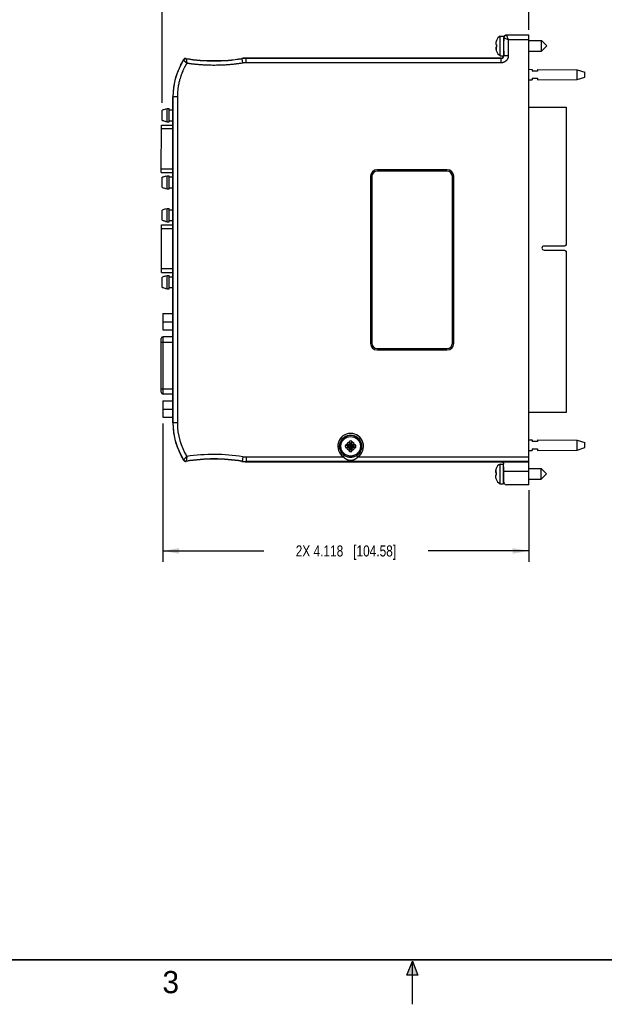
# Model space of a CAD drawing. Header units: inches. Extents: x 0 to 22, y 0 to 17.
# Tile 4 of 13: x 6.6 to 13.2, y 0 to 11.1. Entities that reach past the tile are written whole.
import ezdxf

# ---------------------------------------------------------------- set-up
doc = ezdxf.new("R2010")
doc.units = ezdxf.units.IN
doc.header["$LTSCALE"] = 1.21
doc.header["$MEASUREMENT"] = 0
doc.layers.get('0').update_dxf_attribs({"linetype": 'CONTINUOUS'})
doc.layers.add('DIMENSIONS', color=7, linetype='CONTINUOUS')
doc.styles.get("Standard").update_dxf_attribs({"font": 'txt', "width": 0.8})
doc.styles.add('TEXTSTYLE_2', font='txt')
doc.dimstyles.new('DIMSTYLE_2', dxfattribs={"dimtxt": 0.125, "dimasz": 0.18, "dimexe": 0.18, "dimexo": 0.0625, "dimgap": 0.09, "dimtad": 0, "dimtih": 1, "dimtoh": 1, "dimdec": 3, "dimzin": 4, "dimdsep": 46, "dimtxsty": 'STANDARD', "dimblk": '_FILLED', "dimblk1": '_FILLED', "dimblk2": '_FILLED', "dimcen": 0.09, "dimadec": 0, "dimazin": 0, "dimtp": 0.01, "dimtm": 0.01, "dimtfac": 1, "dimtdec": 3, "dimtofl": 0, "dimtmove": 0, "dimatfit": 3, "dimldrblk": '_FILLED', "dimfxl": 1, "dimtolj": 1, "dimtzin": 4, "dimarcsym": 0})

# ---------------------------------------------------------------- blocks, each defined once
blk = doc.blocks.new('_FILLED')
at = {"color": 0, "linetype": 'BYBLOCK'}
blk.add_solid([(0, 0), (-1, 0.174), (-1, -0.174)], dxfattribs=at)
blk = doc.blocks.new('*D12')
at = {"layer": 'DIMENSIONS', "color": 2, "linetype": 'CONTINUOUS'}
for p, q in [((8.183, 10.156), (8.183, 11.794)), ((12.31, 10.979), (12.31, 11.794)), ((8.183, 11.669), (9.322, 11.669)), ((12.31, 11.669), (11.172, 11.669))]:
    blk.add_line(p, q, dxfattribs=at)
at = {"layer": 'DIMENSIONS', "color": 2, "linetype": 'CONTINUOUS', "xscale": 0.18, "yscale": 0.18, "zscale": 0.18, "rotation": 180}
blk.add_blockref('_FILLED', (8.183, 11.669), dxfattribs=at)
at = {"layer": 'DIMENSIONS', "color": 2, "linetype": 'CONTINUOUS', "xscale": 0.18, "yscale": 0.18, "zscale": 0.18}
blk.add_blockref('_FILLED', (12.31, 11.669), dxfattribs=at)
at = {"layer": 'DIMENSIONS', "color": 2, "linetype": 'CONTINUOUS', "insert": (10.247, 11.731), "char_height": 0.125, "width": 1.725, "attachment_point": 2, "line_spacing_factor": 0.9}
blk.add_mtext('4X 4.127{\\Ftxt.shx;\\W1.000000;\\H0.125000; }[104.82]', dxfattribs=at)
blk = doc.blocks.new('*D13')
at = {"layer": 'DIMENSIONS', "color": 2, "linetype": 'CONTINUOUS'}
for p, q in [((8.193, 6.544), (8.193, 4.983)), ((12.31, 5.792), (12.31, 4.983)), ((8.193, 5.108), (9.327, 5.108)), ((12.31, 5.108), (11.177, 5.108))]:
    blk.add_line(p, q, dxfattribs=at)
at = {"layer": 'DIMENSIONS', "color": 2, "linetype": 'CONTINUOUS', "xscale": 0.18, "yscale": 0.18, "zscale": 0.18, "rotation": 180}
blk.add_blockref('_FILLED', (8.193, 5.108), dxfattribs=at)
at = {"layer": 'DIMENSIONS', "color": 2, "linetype": 'CONTINUOUS', "xscale": 0.18, "yscale": 0.18, "zscale": 0.18}
blk.add_blockref('_FILLED', (12.31, 5.108), dxfattribs=at)
at = {"layer": 'DIMENSIONS', "color": 2, "linetype": 'CONTINUOUS', "insert": (10.252, 5.17), "char_height": 0.125, "width": 1.725, "attachment_point": 2, "line_spacing_factor": 0.9}
blk.add_mtext('2X 4.118{\\Ftxt.shx;\\W1.000000;\\H0.125000; }[104.58]', dxfattribs=at)

msp = doc.modelspace()

# ---------------------------------------------------------------- hatches: boundary and pattern name
at = {"linetype": 'CONTINUOUS'}
msp.add_hatch(color=2, dxfattribs=at).paths.add_polyline_path([(10.9375, 0.3287), (11, 0.485), (11.0625, 0.3287)])

# ---------------------------------------------------------------- linework, layer by layer
at = {"color": 7, "linetype": 'CONTINUOUS'}
for p, q in [((11.9899, 10.6872), (11.9899, 10.9077)), ((11.9899, 10.9077), (12.0303, 10.9077)), ((12.0303, 10.8941), (12.0303, 10.9077)), ((12.3103, 10.9189), (12.0578, 10.9189)), ((12.3103, 5.854), (12.3103, 10.9189)), ((11.9391, 10.8128), (11.9456, 10.812)), ((11.9456, 10.783), (11.9391, 10.7822)), ((11.9456, 10.8575), (11.9456, 10.8558)), ((11.9456, 10.812), (11.9456, 10.7975)), ((11.9456, 10.7975), (11.9456, 10.783)), ((12.0303, 10.8448), (12.0298, 10.856)), ((12.0303, 10.7502), (12.0303, 10.8448)), ((12.3103, 10.8565), (12.4535, 10.8565)), ((12.4535, 10.7384), (12.4535, 10.8565)), ((12.4535, 10.8565), (12.5126, 10.7975)), ((12.4535, 10.7384), (12.5126, 10.7975)), ((11.9969, 10.6599), (9.1296, 10.6599)), ((11.9456, 10.7392), (11.9456, 10.7374)), ((11.9899, 10.6872), (12.029, 10.6872)), ((11.9969, 10.6599), (11.9974, 10.6599)), ((11.9974, 10.6599), (11.9975, 10.6599)), ((12.029, 10.6872), (12.0291, 10.6876)), ((12.0298, 10.739), (12.0303, 10.7502)), ((12.3103, 10.7384), (12.4535, 10.7384)), ((8.3947, 10.5869), (8.3936, 10.5907)), ((12.3103, 10.5335), (12.3503, 10.5332)), ((12.3503, 10.5332), (12.3503, 10.5135)), ((12.4103, 10.5135), (12.3503, 10.5135)), ((12.3503, 10.4335), (12.3503, 10.4138)), ((12.3503, 10.4335), (12.4103, 10.4335)), ((12.4103, 10.5328), (12.4103, 10.5135)), ((12.4103, 10.5328), (12.8542, 10.5295)), ((12.4103, 10.4335), (12.4103, 10.4142)), ((12.8542, 10.4175), (12.8542, 10.5295)), ((12.8542, 10.5295), (12.9403, 10.5015)), ((12.8542, 10.4175), (12.9403, 10.4455)), ((12.9403, 10.4455), (12.9403, 10.5015)), ((12.3103, 10.4135), (12.3503, 10.4138)), ((12.4103, 10.4142), (12.8542, 10.4175)), ((8.3047, 6.5495), (8.3047, 10.2235)), ((12.3103, 10.106), (12.7303, 10.106)), ((12.7303, 10.106), (12.7303, 8.5537)), ((8.1834, 9.9582), (8.1834, 10.0737)), ((8.2228, 10.0868), (8.2385, 10.0907)), ((8.2228, 10.0868), (8.2228, 10.084)), ((8.2385, 9.9411), (8.2385, 10.0907)), ((8.2385, 10.0907), (8.2626, 10.0907)), ((8.2626, 9.9411), (8.2626, 10.0907)), ((8.2626, 10.0769), (8.3047, 10.0769)), ((8.1743, 9.3705), (8.175, 9.9059)), ((8.175, 9.9059), (8.3047, 9.9058)), ((8.2228, 9.9478), (8.2228, 9.945)), ((8.2228, 9.945), (8.2385, 9.9411)), ((8.2385, 9.9411), (8.2626, 9.9411)), ((8.2626, 9.9549), (8.3047, 9.9549)), ((8.1743, 9.3705), (8.3047, 9.3703)), ((8.1834, 9.2022), (8.1834, 9.3178)), ((8.2228, 9.3309), (8.2385, 9.3348)), ((8.2228, 9.3309), (8.2228, 9.3281)), ((8.2385, 9.1852), (8.2385, 9.3348)), ((8.2385, 9.3348), (8.2626, 9.3348)), ((8.2626, 9.1852), (8.2626, 9.3348)), ((8.2626, 9.321), (8.3047, 9.321)), ((10.5293, 9.3295), (10.5293, 7.4435)), ((10.5443, 9.3245), (10.5443, 7.4485)), ((11.3933, 9.4015), (10.6013, 9.4015)), ((11.3883, 9.3865), (10.6063, 9.3865)), ((11.4503, 7.4485), (11.4503, 9.3245)), ((11.4653, 7.4435), (11.4653, 9.3295)), ((8.2228, 9.1919), (8.2228, 9.1891)), ((8.2228, 9.1891), (8.2385, 9.1852)), ((8.2385, 9.1852), (8.2626, 9.1852)), ((8.2626, 9.199), (8.3047, 9.199)), ((8.1834, 8.833), (8.1834, 8.9485)), ((8.2228, 8.9616), (8.2385, 8.9656)), ((8.2228, 8.9616), (8.2228, 8.9588)), ((8.2385, 8.816), (8.2385, 8.9656)), ((8.2385, 8.9656), (8.2626, 8.9656)), ((8.2626, 8.816), (8.2626, 8.9656)), ((8.2626, 8.9518), (8.3047, 8.9518)), ((8.1744, 8.2453), (8.175, 8.7808)), ((8.175, 8.7808), (8.3047, 8.7806)), ((8.2228, 8.8227), (8.2228, 8.8199)), ((8.2228, 8.8199), (8.2385, 8.816)), ((8.2385, 8.816), (8.2626, 8.816)), ((8.2626, 8.8297), (8.3047, 8.8297)), ((12.711, 8.5426), (12.4823, 8.5426)), ((12.7303, 8.5537), (12.711, 8.5426)), ((12.4823, 8.4961), (12.711, 8.4961)), ((12.711, 8.4961), (12.7303, 8.485)), ((12.7303, 8.485), (12.7303, 6.667)), ((8.1744, 8.2453), (8.3047, 8.2452)), ((8.2228, 8.2057), (8.2385, 8.2097)), ((8.2385, 8.06), (8.2385, 8.2097)), ((8.2385, 8.2097), (8.2626, 8.2097)), ((8.2626, 8.06), (8.2626, 8.2097)), ((8.1834, 8.0771), (8.1834, 8.1926)), ((8.2228, 8.2057), (8.2228, 8.2029)), ((8.2626, 8.1959), (8.3047, 8.1959)), ((8.2228, 8.0668), (8.2228, 8.064)), ((8.2228, 8.064), (8.2385, 8.06)), ((8.2385, 8.06), (8.2626, 8.06)), ((8.2626, 8.0738), (8.3047, 8.0738)), ((8.1928, 7.784), (8.1928, 7.597)), ((8.1928, 7.784), (8.3047, 7.784)), ((8.1928, 7.6905), (8.3047, 7.6905)), ((8.1928, 7.597), (8.3047, 7.597)), ((8.1743, 6.8956), (8.1743, 7.5004)), ((8.3047, 7.5204), (8.1943, 7.5204)), ((10.6013, 7.3715), (11.3933, 7.3715)), ((10.6063, 7.3865), (11.3883, 7.3865)), ((8.1928, 6.8), (8.1928, 6.613)), ((8.1928, 6.8), (8.3047, 6.8)), ((8.3047, 6.8756), (8.1943, 6.8756)), ((8.1928, 6.7065), (8.3047, 6.7065)), ((12.7303, 6.667), (12.3103, 6.667)), ((8.1928, 6.613), (8.3047, 6.613)), ((10.2908, 6.3448), (10.298, 6.3219)), ((10.3198, 6.3448), (10.3126, 6.3219)), ((12.3103, 6.3595), (12.3503, 6.3592)), ((12.3503, 6.3592), (12.3503, 6.3395)), ((12.4103, 6.3395), (12.3503, 6.3395)), ((12.4103, 6.3588), (12.8542, 6.3555)), ((12.4103, 6.3588), (12.4103, 6.3395)), ((12.8542, 6.3555), (12.9403, 6.3275)), ((12.8542, 6.2435), (12.8542, 6.3555)), ((12.9403, 6.2715), (12.9403, 6.3275)), ((10.247, 6.301), (10.2699, 6.2938)), ((10.247, 6.272), (10.2699, 6.2792)), ((10.2728, 6.2938), (10.2699, 6.2938)), ((10.2699, 6.2938), (10.3407, 6.2792)), ((10.2699, 6.2792), (10.3407, 6.2938)), ((10.2699, 6.2792), (10.2728, 6.2792)), ((10.2888, 6.303), (10.2728, 6.2938)), ((10.2728, 6.2938), (10.2763, 6.3018)), ((10.2728, 6.2938), (10.3378, 6.2792)), ((10.2728, 6.2792), (10.3378, 6.2938)), ((10.2728, 6.2792), (10.2888, 6.27)), ((10.2763, 6.2712), (10.2728, 6.2792)), ((10.2849, 6.3068), (10.3256, 6.2661)), ((10.2849, 6.2661), (10.3256, 6.3068)), ((10.298, 6.319), (10.2888, 6.303)), ((10.2888, 6.27), (10.298, 6.254)), ((10.29, 6.3155), (10.298, 6.319)), ((10.29, 6.2575), (10.298, 6.254)), ((10.2908, 6.2282), (10.298, 6.2511)), ((10.3126, 6.2511), (10.298, 6.3219)), ((10.298, 6.3219), (10.298, 6.319)), ((10.298, 6.2511), (10.3126, 6.3219)), ((10.3126, 6.254), (10.298, 6.319)), ((10.298, 6.254), (10.3126, 6.319)), ((10.298, 6.254), (10.298, 6.2511)), ((10.3126, 6.319), (10.3126, 6.3219)), ((10.3126, 6.319), (10.3206, 6.3155)), ((10.3218, 6.303), (10.3126, 6.319)), ((10.3126, 6.254), (10.3218, 6.27)), ((10.3206, 6.2575), (10.3126, 6.254)), ((10.3126, 6.2511), (10.3126, 6.254)), ((10.3198, 6.2282), (10.3126, 6.2511)), ((10.3378, 6.2938), (10.3218, 6.303)), ((10.3218, 6.27), (10.3378, 6.2792)), ((10.3343, 6.3018), (10.3378, 6.2938)), ((10.3378, 6.2792), (10.3343, 6.2712)), ((10.3407, 6.2938), (10.3378, 6.2938)), ((10.3378, 6.2792), (10.3407, 6.2792)), ((10.3636, 6.301), (10.3407, 6.2938)), ((10.3636, 6.272), (10.3407, 6.2792)), ((12.3103, 6.2395), (12.3503, 6.2398)), ((12.3503, 6.2595), (12.4103, 6.2595)), ((12.3503, 6.2595), (12.3503, 6.2398)), ((12.4103, 6.2595), (12.4103, 6.2402)), ((12.4103, 6.2402), (12.8542, 6.2435)), ((12.8542, 6.2435), (12.9403, 6.2715)), ((8.3947, 6.186), (8.3936, 6.1822)), ((9.1296, 6.1131), (12.3103, 6.1131)), ((11.9361, 5.9908), (11.9426, 5.99)), ((11.9426, 6.0355), (11.9426, 6.0338)), ((11.9426, 5.99), (11.9426, 5.9755)), ((11.9869, 6.0857), (12.0273, 6.0857)), ((11.9869, 5.8652), (11.9869, 6.0857)), ((12.0273, 5.8652), (12.0273, 6.0857)), ((12.0278, 5.884), (12.0278, 6.0031)), ((12.3103, 6.0345), (12.4505, 6.0345)), ((12.4505, 6.0345), (12.5096, 5.9755)), ((12.4505, 5.9164), (12.4505, 6.0345)), ((11.9426, 5.961), (11.9361, 5.9602)), ((11.9426, 5.9755), (11.9426, 5.961)), ((11.9426, 5.9172), (11.9426, 5.9154)), ((12.3103, 5.9164), (12.4505, 5.9164)), ((12.4505, 5.9164), (12.5096, 5.9755)), ((11.9869, 5.8652), (12.0273, 5.8652)), ((12.3103, 5.854), (12.0578, 5.854))]:
    msp.add_line(p, q, dxfattribs=at)
at = {"color": 9, "linetype": 'CONTINUOUS'}
for p, q in [((12.0298, 10.8869), (12.0296, 10.8872)), ((12.0298, 10.8869), (12.0298, 10.856)), ((12.0798, 10.8669), (12.0298, 10.8869)), ((12.0598, 10.9169), (12.0578, 10.9189)), ((12.3103, 10.9169), (12.0598, 10.9169)), ((12.0598, 10.9169), (12.0798, 10.8669)), ((11.9421, 10.8124), (11.9421, 10.8434)), ((11.9421, 10.7825), (11.9421, 10.7515)), ((12.0798, 10.8669), (12.0798, 10.6869)), ((12.3103, 10.8669), (12.0798, 10.8669)), ((8.4552, 10.6528), (8.4538, 10.6561)), ((8.4552, 10.6528), (8.4606, 10.6014)), ((9.0823, 10.6561), (9.0826, 10.6532)), ((9.0905, 10.6038), (9.0826, 10.6532)), ((9.1296, 10.6599), (9.1298, 10.6569)), ((9.1298, 10.6069), (9.1298, 10.6569)), ((11.9998, 10.6569), (9.1298, 10.6569)), ((11.9969, 10.6599), (11.9969, 10.6599)), ((11.9998, 10.6569), (11.9969, 10.6599)), ((11.9998, 10.6069), (11.9998, 10.6569)), ((12.0298, 10.6869), (12.0291, 10.6876)), ((12.0298, 10.739), (12.0298, 10.6869)), ((12.0798, 10.6869), (12.0298, 10.6869)), ((8.4252, 10.6392), (8.4238, 10.6425)), ((11.9998, 10.6069), (9.1298, 10.6069)), ((8.3548, 10.2235), (8.3047, 10.2235)), ((8.3048, 10.2235), (8.3048, 6.5495)), ((8.3548, 10.2235), (8.3548, 6.5495)), ((8.1749, 9.8666), (8.3047, 9.8664)), ((8.3047, 9.4097), (8.1744, 9.4099)), ((8.175, 8.7414), (8.3047, 8.7412)), ((8.3047, 8.2845), (8.1744, 8.2847)), ((8.1743, 7.4614), (8.3047, 7.4614)), ((8.1943, 6.8756), (8.1943, 7.5204)), ((8.1743, 6.9346), (8.3047, 6.9346)), ((8.3548, 6.5495), (8.3047, 6.5495)), ((8.4252, 6.1337), (8.4238, 6.1304)), ((8.4552, 6.1201), (8.4538, 6.1169)), ((8.4606, 6.1716), (8.4552, 6.1201)), ((9.0826, 6.1198), (9.0823, 6.1168)), ((9.0905, 6.1692), (9.0826, 6.1198)), ((9.1298, 6.116), (9.1296, 6.1131)), ((9.1298, 6.166), (10.2248, 6.166)), ((9.1298, 6.166), (9.1298, 6.116)), ((12.3103, 6.116), (9.1298, 6.116)), ((10.2248, 6.166), (10.2359, 6.1827)), ((10.3857, 6.166), (10.3746, 6.1827)), ((10.3857, 6.166), (12.3103, 6.166)), ((11.9391, 6.0214), (11.9391, 5.9904)), ((12.3103, 6.0031), (12.0278, 6.0031)), ((11.9391, 5.9295), (11.9391, 5.9605))]:
    msp.add_line(p, q, dxfattribs=at)
at = {"color": 2, "linetype": 'CONTINUOUS'}
for p, q in [((10.9375, 0.3287), (11, 0.485)), ((11, 0.485), (11.0625, 0.3287)), ((11, 0), (11, 0.485)), ((11.0625, 0.3287), (10.9375, 0.3287))]:
    msp.add_line(p, q, dxfattribs=at)
at = {"color": 7, "linetype": 'CONTINUOUS', "const_width": 0.02}
msp.add_lwpolyline([(0.5, 0.5), (21.5, 0.5)], dxfattribs=at)
at = {"color": 7, "linetype": 'CONTINUOUS'}
for radius in [0.124, 0.1102]:
    msp.add_circle((10.3053, 6.2865), radius, dxfattribs=at)
for centre, radius, start, end in [((12.033, 10.825), 0.0933, 117.5225, 159.56387), ((12.0608, 10.8875), 0.0312, 167.92799, 180.69152), ((12.1001, 10.8114), 0.1616, 174.64763, 177.72704), ((11.9947, 10.8217), 0.0563, 183.92839, 189.10858), ((11.9947, 10.7733), 0.0563, 170.89142, 176.07161), ((12.1002, 10.7836), 0.1617, 182.27385, 185.35147), ((12.1549, 10.7975), 0.2177, 167.82098, 172.347), ((12.1549, 10.7975), 0.2177, 187.653, 192.17902), ((12.0379, 10.8228), 0.0981, 160.33117, 167.84113), ((12.0392, 10.8225), 0.0993, 166.11723, 167.82203), ((8.4491, 10.6264), 0.03, 80.95064, 147.56052), ((8.7678, 12.6278), 1.9966, 260.95091, 279.06334), ((9.1296, 10.3599), 0.3, 90, 99.06334), ((12.0379, 10.7722), 0.0981, 192.15887, 199.66883), ((12.033, 10.77), 0.0933, 200.43613, 242.4775), ((11.9974, 10.6919), 0.032, 269.05569, 269.98738), ((9.0831, 10.2235), 0.7784, 152.16463, 180), ((9.0831, 10.2235), 0.7812, 147.56025, 151.95917), ((11.0655, -0.8455), 11.2931, 104.57941, 104.7859), ((11.0655, 20.8773), 11.2931, 255.2141, 255.42059), ((11.0655, -1.6014), 11.2931, 104.57941, 104.7859), ((10.6013, 9.3295), 0.072, 90, 180), ((10.6063, 9.3245), 0.062, 90, 180), ((11.3883, 9.3245), 0.062, 0, 90), ((11.3933, 9.3295), 0.072, 0, 90), ((11.0655, 20.1214), 11.2931, 255.2141, 255.42059), ((11.0655, -1.9706), 11.2931, 104.57941, 104.7859), ((11.0655, 19.7521), 11.2931, 255.2141, 255.42059), ((12.4823, 8.5194), 0.0232, 90, 270), ((11.0655, -2.7265), 11.2931, 104.57941, 104.7859), ((11.0655, 18.9962), 11.2931, 255.2141, 255.42059), ((8.1943, 7.5004), 0.02, 90, 180), ((10.6013, 7.4435), 0.072, 180, 270), ((10.6063, 7.4485), 0.062, 180, 270), ((11.3883, 7.4485), 0.062, 270, 360), ((11.3933, 7.4435), 0.072, 270, 360), ((8.1943, 6.8956), 0.02, 180, 270), ((9.0831, 6.5495), 0.7784, 180, 207.83537), ((12.0596, 6.2875), 1.7698, 178.54425, 179.09257), ((11.0296, 6.3137), 0.7395, 177.5946, 178.55203), ((10.3053, 6.2865), 0.0601, 76.01536, 103.98464), ((9.5809, 6.3137), 0.7395, 1.44797, 2.4054), ((8.5631, 6.2877), 1.7576, 0.90553, 1.45765), ((10.3053, 6.2865), 0.0601, 166.01536, 193.98464), ((10.278, 5.5621), 0.7395, 91.44797, 92.4054), ((10.278, 7.0108), 0.7395, 267.5946, 268.55203), ((10.304, 4.5443), 1.7576, 90.90553, 91.45765), ((10.3043, 8.0408), 1.7698, 268.54425, 269.09257), ((10.3053, 6.2865), 0.0361, 168.37385, 191.62615), ((11.7009, 3.8691), 2.8191, 120.1503, 120.35423), ((11.7028, 8.7071), 2.8229, 239.64591, 239.84956), ((12.7259, 4.889), 2.8229, 149.64591, 149.84956), ((12.7227, 7.6821), 2.8191, 210.1503, 210.35423), ((12.0474, 6.2853), 1.7576, 180.90553, 181.45765), ((11.0296, 6.2592), 0.7395, 181.44797, 182.4054), ((10.3053, 6.2865), 0.0601, 256.01536, 283.98464), ((10.3053, 6.2865), 0.0361, 78.37385, 101.62615), ((10.3053, 6.2865), 0.0361, 258.37385, 281.62615), ((9.5809, 6.2592), 0.7395, 357.5946, 358.55203), ((8.551, 6.2855), 1.7698, 358.54425, 359.09257), ((7.8879, 4.8908), 2.8191, 30.1503, 30.35423), ((7.8846, 7.684), 2.8229, 329.64591, 329.84956), ((8.9077, 3.8658), 2.8229, 59.64591, 59.84956), ((8.9096, 8.7039), 2.8191, 300.1503, 300.35423), ((10.3063, 4.5322), 1.7698, 88.54425, 89.09257), ((10.3065, 8.0286), 1.7576, 270.90553, 271.45765), ((10.3053, 6.2865), 0.0361, 348.37385, 11.62615), ((10.3325, 5.5621), 0.7395, 87.5946, 88.55203), ((10.3325, 7.0108), 0.7395, 271.44797, 272.4054), ((10.3053, 6.2865), 0.0601, 346.01536, 13.98464), ((9.0831, 6.5495), 0.7812, 208.04083, 212.43975), ((8.4491, 6.1465), 0.03, 212.43948, 279.04936), ((8.7678, 4.1452), 1.9966, 80.93666, 99.04909), ((9.1296, 6.4131), 0.3, 260.93666, 270), ((12.0971, 5.9894), 0.1616, 174.64763, 177.72704), ((11.9917, 5.9997), 0.0563, 183.92839, 189.10858), ((12.1519, 5.9755), 0.2177, 167.82098, 172.347), ((12.0349, 6.0008), 0.0981, 160.33117, 167.84113), ((12.0362, 6.0005), 0.0993, 166.11723, 167.82203), ((12.03, 6.003), 0.0933, 117.5225, 159.56387), ((12.0312, 6.0188), 0.00394, 180, 210.56754), ((11.9917, 5.9513), 0.0563, 170.89142, 176.07161), ((12.0972, 5.9616), 0.1617, 182.27385, 185.35147), ((12.1519, 5.9755), 0.2177, 187.653, 192.17902), ((12.0349, 5.9502), 0.0981, 192.15887, 199.66883), ((12.03, 5.948), 0.0933, 200.43613, 242.4775), ((12.0312, 5.9322), 0.00394, 149.20546, 180)]:
    msp.add_arc(centre, radius, start, end, dxfattribs=at)
at = {"color": 9, "linetype": 'CONTINUOUS'}
for centre, radius, start, end in [((8.4506, 10.6232), 0.03, 81.00941, 147.70685), ((8.7678, 12.6278), 1.9996, 261.00627, 279.05746), ((9.1298, 10.3569), 0.3, 90.00006, 99.0574), ((11.9998, 10.6869), 0.03, 269.99015, 0.01171), ((9.0831, 10.2235), 0.7782, 147.70999, 180), ((9.1298, 10.3569), 0.25, 89.99989, 99.05754), ((9.0831, 6.5495), 0.7782, 180, 212.28984), ((9.0831, 6.5495), 0.7282, 180, 211.25998), ((10.3053, 6.2865), 0.1448, 303.73872, 236.26128), ((10.3053, 6.2865), 0.1248, 303.73872, 236.26128), ((10.3053, 6.2865), 0.0483, 108.00645, 161.99355), ((10.3053, 6.2865), 0.0483, 18.00645, 71.99355), ((10.3053, 6.2865), 0.0483, 198.00645, 251.99355), ((10.3053, 6.2865), 0.0483, 288.00645, 341.99355), ((8.4506, 6.1498), 0.03, 212.28879, 278.99039), ((8.7678, 4.1452), 1.9996, 80.94254, 98.99373), ((8.7678, 4.1452), 2.0496, 80.94254, 98.62215), ((9.1298, 6.416), 0.3, 260.9426, 269.99994), ((9.1298, 6.416), 0.25, 260.94246, 270.00011)]:
    msp.add_arc(centre, radius, start, end, dxfattribs=at)
at = {"color": 7, "linetype": 'CONTINUOUS'}
for centre, major_axis, ratio, start_param, end_param in [((12.029, 10.7975), (0, 0.1102), 0.0087269, -1.0114478, -0.6204545), ((12.0578, 10.8889), (-0.0212, 0.0212), 0.9999239, -0.7853601, 0.3795156), ((12.029, 10.7975), (0, 0.1102), 0.0087269, -3.0562677, -2.1301449), ((12.0269, 6.0031), (0, 0.11), 0.0087269, -1.5707963, -0.7476995), ((12.0578, 5.884), (0.0212, 0.0212), 0.9999239, 2.3562326, 3.9269527)]:
    msp.add_ellipse(centre, major_axis=major_axis, ratio=ratio, start_param=start_param, end_param=end_param, dxfattribs=at)
at = {"color": 9, "linetype": 'CONTINUOUS'}
for points, knots in [([(12.0598, 10.9169), (12.0594, 10.9169), (12.0584, 10.9169), (12.0564, 10.9167), (12.054, 10.9164), (12.0511, 10.9157), (12.0483, 10.9147), (12.0457, 10.9134), (12.0431, 10.9119), (12.0408, 10.9101), (12.0386, 10.9082), (12.0366, 10.906), (12.0349, 10.9036), (12.0333, 10.9011), (12.0321, 10.8984), (12.0313, 10.8961), (12.0307, 10.8942), (12.0305, 10.893), (12.0303, 10.892), (12.0302, 10.8913), (12.0301, 10.8906), (12.03, 10.8898), (12.0299, 10.8891), (12.0299, 10.8885), (12.0299, 10.888), (12.0299, 10.8876), (12.0298, 10.8873), (12.0298, 10.887), (12.0298, 10.8869)], [0, 0, 0, 0, 0.0312552, 0.0625188, 0.1250275, 0.1875363, 0.2500448, 0.3125536, 0.3750631, 0.4375726, 0.5000812, 0.5625899, 0.6250995, 0.6876086, 0.7501163, 0.812624, 0.8438877, 0.8751513, 0.8907844, 0.9064206, 0.9220534, 0.9376751, 0.953318, 0.9689888, 0.9767826, 0.9845181, 0.9922339, 1, 1, 1, 1]), ([(12.0798, 10.6869), (12.0798, 10.6863), (12.0798, 10.6849), (12.0798, 10.683), (12.0796, 10.681), (12.0795, 10.6791), (12.0792, 10.6771), (12.0789, 10.6745), (12.0783, 10.6713), (12.0776, 10.6681), (12.077, 10.6656), (12.0762, 10.6631), (12.0752, 10.66), (12.0738, 10.6563), (12.0722, 10.6527), (12.0704, 10.6492), (12.0685, 10.6458), (12.0664, 10.6425), (12.0641, 10.6392), (12.0617, 10.6361), (12.0591, 10.6332), (12.0564, 10.6303), (12.0536, 10.6276), (12.0506, 10.625), (12.0475, 10.6226), (12.0443, 10.6204), (12.041, 10.6183), (12.0376, 10.6163), (12.0346, 10.6149), (12.0323, 10.6138), (12.0299, 10.6127), (12.0268, 10.6116), (12.0231, 10.6103), (12.0193, 10.6093), (12.0155, 10.6084), (12.0116, 10.6077), (12.0083, 10.6073), (12.0057, 10.6071), (12.0038, 10.607), (12.0018, 10.6069), (12.0005, 10.6069), (11.9998, 10.6069)], [0, 0, 0, 0, 0.0156257, 0.0312519, 0.0468778, 0.0625037, 0.0781296, 0.0937555, 0.125005, 0.1562545, 0.1718804, 0.1875063, 0.2187558, 0.2500053, 0.2812548, 0.3125043, 0.3437538, 0.3750032, 0.4062527, 0.4375022, 0.4687517, 0.5000012, 0.5312507, 0.5625002, 0.5937496, 0.6249991, 0.6562486, 0.6874981, 0.7187476, 0.7343735, 0.7499995, 0.7812489, 0.8124984, 0.8437479, 0.8749974, 0.9062469, 0.9374964, 0.9531223, 0.9687481, 0.9843743, 1, 1, 1, 1]), ([(8.4606, 10.6014), (8.4595, 10.5996), (8.4574, 10.5961), (8.4542, 10.5907), (8.4511, 10.5853), (8.448, 10.5799), (8.445, 10.5745), (8.4421, 10.5691), (8.4391, 10.5636), (8.4353, 10.5562), (8.4306, 10.547), (8.4252, 10.5358), (8.42, 10.5246), (8.4133, 10.5095), (8.4069, 10.4942), (8.401, 10.4787), (8.3953, 10.4631), (8.3887, 10.4435), (8.3828, 10.4237), (8.3785, 10.4077), (8.3744, 10.3917), (8.3699, 10.3715), (8.366, 10.3511), (8.3634, 10.3348), (8.361, 10.3184), (8.3585, 10.2979), (8.3567, 10.2772), (8.3558, 10.2607), (8.3551, 10.2442), (8.3548, 10.2318), (8.3548, 10.2235)], [0, 0, 0, 0, 0.0156253, 0.0312507, 0.0468762, 0.0625016, 0.078127, 0.0937524, 0.1093778, 0.1250032, 0.1562537, 0.1875043, 0.2187548, 0.2500053, 0.3125041, 0.3437547, 0.3750052, 0.437504, 0.5000028, 0.5312533, 0.5625039, 0.6250027, 0.6875015, 0.718752, 0.7500025, 0.8125013, 0.8750001, 0.9062507, 0.9375012, 1, 1, 1, 1]), ([(8.4606, 10.6014), (8.4603, 10.6017), (8.4599, 10.6021), (8.4594, 10.6026), (8.4591, 10.6029), (8.4588, 10.6032), (8.4585, 10.6036), (8.458, 10.6041), (8.4576, 10.6045), (8.457, 10.6051), (8.4563, 10.6059), (8.4555, 10.6067), (8.4546, 10.6076), (8.4538, 10.6085), (8.4529, 10.6094), (8.4521, 10.6103), (8.4513, 10.6112), (8.4502, 10.6123), (8.4488, 10.6137), (8.4472, 10.6154), (8.4457, 10.6171), (8.4441, 10.6188), (8.4429, 10.6201), (8.4419, 10.6211), (8.4412, 10.6219), (8.4404, 10.6227), (8.4395, 10.6237), (8.4384, 10.6249), (8.4371, 10.6263), (8.4358, 10.6277), (8.4346, 10.629), (8.4335, 10.6302), (8.4326, 10.6312), (8.4319, 10.6319), (8.4314, 10.6325), (8.4309, 10.633), (8.4303, 10.6337), (8.4296, 10.6344), (8.4289, 10.6352), (8.4284, 10.6357), (8.428, 10.6361), (8.4277, 10.6365), (8.4274, 10.6368), (8.4271, 10.6371), (8.4268, 10.6374), (8.4266, 10.6377), (8.4263, 10.638), (8.4261, 10.6382), (8.4258, 10.6385), (8.4255, 10.6389), (8.4253, 10.6391), (8.4252, 10.6392)], [0, 0, 0, 0, 0.0239779, 0.0359636, 0.0419547, 0.0479445, 0.0599188, 0.0718852, 0.0838419, 0.0957875, 0.1196389, 0.1434262, 0.1671365, 0.1907569, 0.2142747, 0.2376771, 0.2609512, 0.2840845, 0.3298769, 0.3749518, 0.4192065, 0.462541, 0.5048551, 0.5255983, 0.5460489, 0.5661949, 0.586024, 0.6246833, 0.66193, 0.6976686, 0.7318093, 0.7642609, 0.7949354, 0.8095806, 0.8237509, 0.8374357, 0.8506249, 0.8754805, 0.8982485, 0.9088268, 0.9188576, 0.9283341, 0.9372496, 0.9455958, 0.9533658, 0.9605552, 0.9671585, 0.9731696, 0.9785837, 0.9941943, 1, 1, 1, 1]), ([(9.0905, 10.6038), (9.0775, 10.6017), (9.0514, 10.5978), (9.0122, 10.5927), (8.9729, 10.5884), (8.9336, 10.5848), (8.8941, 10.582), (8.8547, 10.58), (8.8151, 10.5787), (8.7756, 10.5781), (8.7361, 10.5784), (8.7032, 10.5792), (8.6768, 10.5802), (8.6571, 10.5812), (8.6374, 10.5824), (8.6176, 10.5837), (8.5979, 10.5853), (8.5815, 10.5867), (8.5684, 10.588), (8.5586, 10.5889), (8.5488, 10.59), (8.5389, 10.5911), (8.5291, 10.5922), (8.5193, 10.5934), (8.5111, 10.5944), (8.5046, 10.5952), (8.4997, 10.5959), (8.4948, 10.5965), (8.4883, 10.5974), (8.4801, 10.5985), (8.4703, 10.5999), (8.4638, 10.6009), (8.4606, 10.6014)], [0, 0, 0, 0, 0.0624997, 0.1249994, 0.1874991, 0.2499988, 0.3124985, 0.3749981, 0.4374978, 0.4999975, 0.5624972, 0.6249969, 0.6562471, 0.6874973, 0.7187475, 0.7499977, 0.7812479, 0.8124981, 0.8281233, 0.8437485, 0.8593737, 0.8749988, 0.8906239, 0.906249, 0.9218741, 0.9296867, 0.9374993, 0.9453119, 0.9531246, 0.9687499, 0.984375, 1, 1, 1, 1]), ([(8.4252, 6.1337), (8.4252, 6.1337), (8.4252, 6.1338), (8.4252, 6.1338), (8.4252, 6.1338), (8.4253, 6.1338), (8.4253, 6.1339), (8.4254, 6.134), (8.4255, 6.1341), (8.4256, 6.1342), (8.4258, 6.1344), (8.4259, 6.1346), (8.4261, 6.1348), (8.4263, 6.135), (8.4266, 6.1353), (8.4269, 6.1356), (8.4274, 6.1362), (8.4281, 6.1369), (8.4288, 6.1377), (8.4294, 6.1384), (8.43, 6.139), (8.4304, 6.1395), (8.4309, 6.14), (8.4315, 6.1407), (8.4324, 6.1416), (8.4335, 6.1428), (8.4346, 6.144), (8.4356, 6.1451), (8.4364, 6.1459), (8.4371, 6.1466), (8.4377, 6.1473), (8.4384, 6.148), (8.439, 6.1488), (8.44, 6.1498), (8.4412, 6.151), (8.4426, 6.1526), (8.4441, 6.1542), (8.4456, 6.1558), (8.4469, 6.1572), (8.448, 6.1583), (8.4491, 6.1595), (8.4502, 6.1606), (8.4513, 6.1618), (8.4521, 6.1626), (8.4529, 6.1635), (8.4538, 6.1644), (8.4546, 6.1653), (8.4553, 6.166), (8.4559, 6.1666), (8.4563, 6.1671), (8.4567, 6.1675), (8.4571, 6.1679), (8.4574, 6.1682), (8.4576, 6.1685), (8.458, 6.1689), (8.4583, 6.1693), (8.4586, 6.1696), (8.4588, 6.1698), (8.4591, 6.17), (8.4593, 6.1702), (8.4595, 6.1704), (8.4598, 6.1707), (8.4602, 6.1711), (8.4604, 6.1714), (8.4606, 6.1716)], [0, 0, 0, 0, 0.0001874, 0.0005313, 0.0010299, 0.0016815, 0.0034434, 0.0058199, 0.0088095, 0.0124082, 0.0166135, 0.0214235, 0.0268353, 0.0328448, 0.0394472, 0.0466372, 0.0627562, 0.0811497, 0.101759, 0.1245186, 0.1366841, 0.1493636, 0.1625496, 0.1762318, 0.2050446, 0.2357191, 0.2681686, 0.3023039, 0.3199752, 0.3380333, 0.3564672, 0.3752674, 0.3944231, 0.4139216, 0.4538971, 0.4950935, 0.5374103, 0.5807463, 0.6250009, 0.647441, 0.6700734, 0.7158653, 0.7389995, 0.7622755, 0.7856804, 0.8092015, 0.8328257, 0.8565402, 0.8684272, 0.8803319, 0.8922527, 0.904188, 0.9101607, 0.9161364, 0.9280963, 0.9400656, 0.9460532, 0.9520426, 0.9580336, 0.9640264, 0.9700206, 0.9760158, 0.9880078, 1, 1, 1, 1]), ([(10.3857, 6.166), (10.385, 6.1653), (10.384, 6.1642), (10.3827, 6.1628), (10.3816, 6.1617), (10.3806, 6.1606), (10.3792, 6.1592), (10.3778, 6.1578), (10.3764, 6.1565), (10.3753, 6.1555), (10.3742, 6.1545), (10.3727, 6.1532), (10.3709, 6.1516), (10.3686, 6.1497), (10.3663, 6.1479), (10.364, 6.1462), (10.3617, 6.1445), (10.3593, 6.1429), (10.3569, 6.1413), (10.3537, 6.1393), (10.3495, 6.137), (10.3445, 6.1345), (10.3393, 6.1322), (10.3349, 6.1306), (10.3312, 6.1294), (10.3285, 6.1286), (10.3262, 6.1281), (10.3243, 6.1276), (10.3224, 6.1272), (10.32, 6.1268), (10.3161, 6.1262), (10.3122, 6.1258), (10.3083, 6.1256), (10.3053, 6.1256), (10.3023, 6.1256), (10.2983, 6.1258), (10.2944, 6.1262), (10.2905, 6.1268), (10.2877, 6.1273), (10.2848, 6.1279), (10.2811, 6.1289), (10.2766, 6.1303), (10.2713, 6.1322), (10.2661, 6.1345), (10.261, 6.137), (10.2561, 6.1398), (10.252, 6.1423), (10.2489, 6.1445), (10.2465, 6.1462), (10.2442, 6.1479), (10.2412, 6.1503), (10.2382, 6.1528), (10.2353, 6.1555), (10.2335, 6.1571), (10.2321, 6.1585), (10.231, 6.1596), (10.2299, 6.1606), (10.2289, 6.1617), (10.2279, 6.1628), (10.2265, 6.1642), (10.2255, 6.1653), (10.2248, 6.166)], [0, 0, 0, 0, 0.0160843, 0.0241215, 0.0321527, 0.0401764, 0.0481911, 0.0641878, 0.0721676, 0.0801336, 0.0880849, 0.0960208, 0.1118437, 0.1275988, 0.143284, 0.158899, 0.1744454, 0.1899259, 0.2053446, 0.2207069, 0.2512905, 0.2817528, 0.3121884, 0.3427105, 0.3580445, 0.3734473, 0.3889341, 0.3967135, 0.4045186, 0.4202077, 0.4360031, 0.4678766, 0.4839229, 0.5000039, 0.5160847, 0.532131, 0.5640048, 0.5798004, 0.5954896, 0.6110736, 0.6265604, 0.6572937, 0.6878158, 0.7182515, 0.7487138, 0.7792974, 0.810076, 0.8255566, 0.841103, 0.856718, 0.8724032, 0.9039794, 0.9198664, 0.935812, 0.9438046, 0.9518089, 0.9598236, 0.9678473, 0.9758785, 0.9839157, 1, 1, 1, 1]), ([(10.3746, 6.1827), (10.374, 6.1822), (10.3727, 6.1814), (10.37, 6.1797), (10.3667, 6.1778), (10.3626, 6.1756), (10.3571, 6.1729), (10.3501, 6.1699), (10.3429, 6.1675), (10.3371, 6.1658), (10.3327, 6.1648), (10.3283, 6.1638), (10.3222, 6.1628), (10.3146, 6.162), (10.3053, 6.1616), (10.296, 6.162), (10.2883, 6.1628), (10.2823, 6.1638), (10.2778, 6.1648), (10.2734, 6.1658), (10.2676, 6.1675), (10.2604, 6.1699), (10.2534, 6.1729), (10.2479, 6.1756), (10.2439, 6.1778), (10.2405, 6.1797), (10.2379, 6.1814), (10.2366, 6.1822), (10.2359, 6.1827)], [0, 0, 0, 0, 0.0158884, 0.0317627, 0.0634263, 0.0949364, 0.1262706, 0.188434, 0.2501497, 0.2809559, 0.311793, 0.3427283, 0.3738222, 0.4365907, 0.4999995, 0.5634084, 0.6261793, 0.6572734, 0.6882082, 0.7190443, 0.7498498, 0.8115659, 0.8737296, 0.9050637, 0.9365737, 0.9682373, 0.9841116, 1, 1, 1, 1])]:
    msp.add_open_spline(points, degree=3, knots=knots, dxfattribs=at)
at = {"color": 7, "linetype": 'CONTINUOUS'}
msp.add_open_spline([(11.9969, 10.6599), (11.9969, 10.6599), (11.9969, 10.6599), (11.9969, 10.6599)], degree=3, dxfattribs=at)
for points, knots in [([(11.9974, 10.6599), (11.9976, 10.6599), (11.998, 10.6599), (11.9986, 10.6599), (11.9992, 10.6599), (12.0001, 10.66), (12.0009, 10.6601), (12.0017, 10.6602), (12.0026, 10.6603), (12.0036, 10.6605), (12.0048, 10.6608), (12.006, 10.6611), (12.0073, 10.6615), (12.0085, 10.6619), (12.01, 10.6626), (12.012, 10.6635), (12.0142, 10.6649), (12.0164, 10.6664), (12.0184, 10.6682), (12.0204, 10.6703), (12.0221, 10.6725), (12.0235, 10.6746), (12.0244, 10.6763), (12.0251, 10.6777), (12.0256, 10.6791), (12.0262, 10.6806), (12.0266, 10.6822), (12.027, 10.6838), (12.0273, 10.6855), (12.0274, 10.6867), (12.0274, 10.6872)], [0, 0, 0, 0, 0.0137725, 0.0275119, 0.0413463, 0.055323, 0.0834739, 0.0975393, 0.1115867, 0.1397021, 0.1679148, 0.1962167, 0.2246159, 0.2531382, 0.2818021, 0.3396156, 0.398234, 0.4578371, 0.5186239, 0.580816, 0.6446623, 0.7104434, 0.7441683, 0.7784998, 0.8134839, 0.8491697, 0.8856088, 0.9228554, 0.9609663, 1, 1, 1, 1]), ([(11.9976, 6.1131), (11.9978, 6.1131), (11.9982, 6.1131), (11.9988, 6.113), (11.9995, 6.113), (12.0003, 6.1129), (12.0014, 6.1128), (12.0027, 6.1126), (12.0039, 6.1124), (12.0052, 6.1121), (12.0065, 6.1117), (12.0081, 6.1112), (12.0102, 6.1103), (12.0126, 6.1091), (12.0148, 6.1077), (12.017, 6.106), (12.0191, 6.1041), (12.021, 6.1019), (12.0225, 6.0999), (12.0236, 6.0982), (12.0243, 6.0968), (12.025, 6.0954), (12.0256, 6.0939), (12.0261, 6.0924), (12.0266, 6.0908), (12.027, 6.0891), (12.0273, 6.0874), (12.0275, 6.0856), (12.0275, 6.0843), (12.0275, 6.0837)], [0, 0, 0, 0, 0.0136154, 0.0272349, 0.0409824, 0.0548592, 0.0827423, 0.110564, 0.1384246, 0.1663865, 0.194438, 0.222598, 0.2793229, 0.336736, 0.3950147, 0.454353, 0.5149668, 0.5770983, 0.6410205, 0.6737593, 0.7070657, 0.7409851, 0.7755657, 0.8108587, 0.8469183, 0.8838015, 0.9215681, 0.9602796, 1, 1, 1, 1])]:
    msp.add_open_spline(points, degree=3, knots=knots, dxfattribs=at)

# ---------------------------------------------------------------- texts
at = {"color": 2, "linetype": 'CONTINUOUS', "insert": (8.1875, 0.375), "char_height": 0.25, "width": 0.25, "attachment_point": 1, "line_spacing_factor": 0.9, "style": 'TEXTSTYLE_2'}
msp.add_mtext('3', dxfattribs=at)

# ---------------------------------------------------------------- dimensions: what is measured, and where the dimension line sits
at = {"layer": 'DIMENSIONS', "color": 2, "linetype": 'CONTINUOUS'}
for base, p1, p2, text, picture, middle in [((8.1834, 11.6689), (12.3103, 10.9794), (8.1834, 10.1564), '4X <>', '*D12', (10.1469, 11.6689)), ((8.1927755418, 5.1076744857), (12.3102755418, 5.7915373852), (8.1927755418, 6.5438393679), '2X <>', '*D13', (10.1515255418, 5.1076744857))]:
    dim = msp.add_linear_dim(base=base, p1=p1, p2=p2, angle=180, text=text, dimstyle='DIMSTYLE_2', dxfattribs=at)
    dim.commit()
    dim.dimension.update_dxf_attribs({"geometry": picture, "text_midpoint": middle, "dimtype": 160})

doc.saveas('drawing.dxf')
